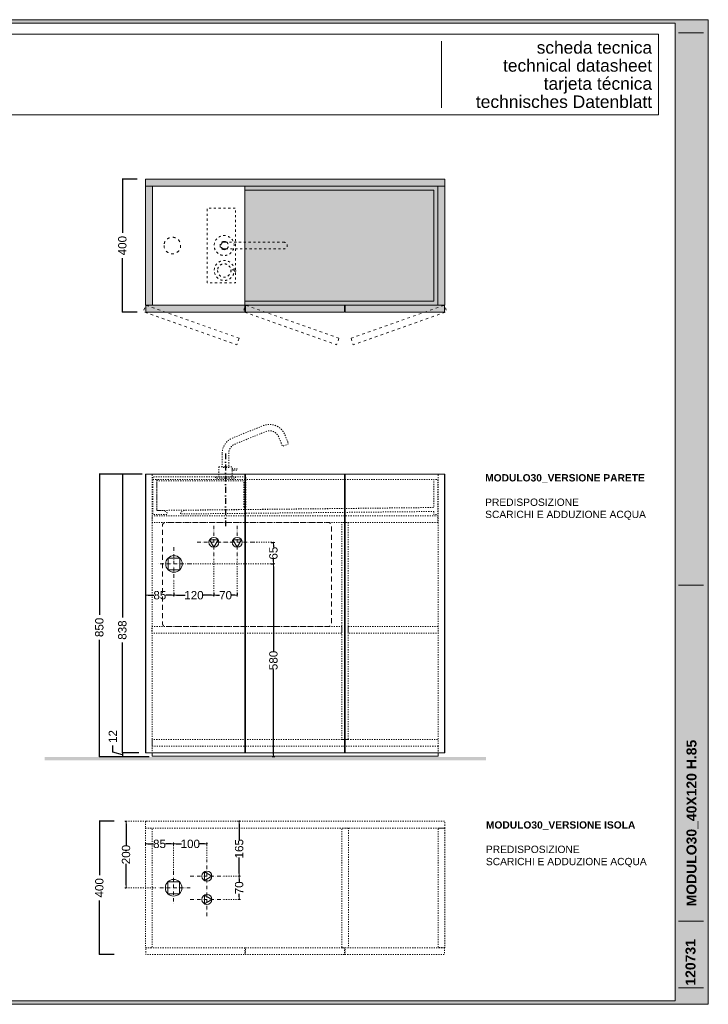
# Model space of a CAD drawing. Header units: millimetres. Extents: x 23321 to 49942, y -33706 to -16645.
# Tile 4 of 27: x 25552 to 27621, y -30181 to -27221. Entities that reach past the tile are written whole.
import ezdxf

# ---------------------------------------------------------------- set-up
doc = ezdxf.new("R2010")
doc.units = ezdxf.units.MM
doc.header["$MEASUREMENT"] = 0
for name, pattern in [('AStair_dashed', [1800, 800, -1000]), ('Punto & Linea', [67.027776, 35.277777, -17.638888, 0, -14.111111]), ('Tratteggio', [25, 15, -10])]:
    doc.linetypes.add(name, pattern=pattern)
doc.layers.add('036-Solai.MVI', color=7, linetype='Continuous')
doc.layers.add('091-Quote lineari.XII', color=7, linetype='Continuous')
for name, color, linetype, lineweight in [('036-Solai.MVI_Num_Penna__11', 7, 'Continuous', 9), ('0_Num_Penna__1', 7, 'Continuous', 9), ('0_Num_Penna__10', 1, 'Continuous', 18), ('0_Num_Penna__21', 7, 'Continuous', 20), ('0_Num_Penna__91', 255, 'Continuous', 13), ('0_Num_Penna__92', 254, 'Continuous', 13), ('0_Num_Penna__93', 253, 'Continuous', 13), ('1_Num_Penna__21', 7, 'Continuous', 20), ('Quote_nere', 7, 'Continuous', 15), ('Retini_Num_Penna__1', 7, 'Continuous', 9), ('SCRITTE_Num_Penna__95', 251, 'Continuous', 13), ('squadratura_schede', 8, 'Continuous', 13), ('Strumenti_Num_Penna__91', 255, 'Continuous', 13), ('Testi_Num_Penna__1', 7, 'Continuous', 9), ('Testi_Num_Penna__91', 255, 'Continuous', 13)]:
    doc.layers.add(name, color=color, linetype=linetype, lineweight=lineweight)
doc.layers.add('0_Num_Penna__95', color=7, linetype='Continuous', lineweight=13, true_color=0x616161)
doc.styles.add('GENERATED_STYLE_1', font='swiss.ttf')
doc.styles.add('GENERATED_STYLE_4', font='arialbd.ttf')
doc.styles.add('SEACAD_arial_ttf', font='arial.ttf')
doc.styles.get("Standard").update_dxf_attribs({"font": 'txt', "bigfont": 'BIGFONT.SHX'})
doc.dimstyles.new('GENERATED_STYLE__7', dxfattribs={"dimtxt": 25, "dimasz": 7.6, "dimexe": 0.18, "dimexo": 6, "dimgap": 0.09, "dimtad": 0, "dimtih": 1, "dimtoh": 1, "dimdec": 0, "dimzin": 0, "dimdsep": 46, "dimtxsty": 'GENERATED_STYLE_1', "dimblk": 'ARROWHEAD_0', "dimblk1": 'ARROWHEAD_0', "dimblk2": 'ARROWHEAD_0', "dimcen": 0.09, "dimclrd": 256, "dimclre": 256, "dimclrt": 5, "dimazin": 0, "dimtfac": 1, "dimtdec": 4, "dimtmove": 0, "dimatfit": 3, "dimfxl": 1, "dimtolj": 1, "dimtzin": 0, "dimarcsym": 0})
doc.dimstyles.get("Standard").update_dxf_attribs({"dimtxt": 0.18, "dimasz": 0.18, "dimexe": 0.18, "dimexo": 0.0625, "dimgap": 0.09, "dimtad": 0, "dimtih": 1, "dimtoh": 1, "dimdec": 4, "dimzin": 0, "dimdsep": 46, "dimtxsty": 'Standard', "dimcen": 0.09, "dimadec": 0, "dimazin": 0, "dimtfac": 1, "dimtdec": 4, "dimtofl": 0, "dimtmove": 0, "dimatfit": 3, "dimfxl": 1, "dimtolj": 1, "dimtzin": 0, "dimarcsym": 0})

# ---------------------------------------------------------------- blocks, each defined once
blk = doc.blocks.new('ARROWHEAD_0')
at = {"color": 0, "linetype": 'Continuous', "lineweight": 0}
for p, q in [((0, 0), (-1, 0)), ((0, -0.5), (0, 0.5))]:
    blk.add_line(p, q, dxfattribs=at)
blk = doc.blocks.new('*D105')
at = {"layer": '091-Quote lineari.XII', "color": 161, "linetype": 'Continuous', "lineweight": -2, "true_color": 0x3fa3ff}
for p, q in [((26307.2, -28856.9), (26314.4, -28856.9)), ((26314.2, -28864.5), (26314.2, -29119.2)), ((26314.2, -29429.3), (26314.2, -29174.5)), ((26316.4, -29436.9), (26314.4, -29436.9))]:
    blk.add_line(p, q, dxfattribs=at)
at = {"layer": 'Defpoints', "color": 0, "linetype": 'Continuous'}
for p in [(26301.2, -28856.9), (26314.2, -28856.9), (26310.4, -29436.9)]:
    blk.add_point(p, dxfattribs=at)
at = {"layer": '091-Quote lineari.XII', "color": 161, "linetype": 'Continuous', "lineweight": -2, "true_color": 0x3fa3ff, "xscale": 7.6, "yscale": 7.6, "zscale": 7.6}
for p, rotation in [((26314.2, -28856.9), 90), ((26314.2, -29436.9), 270)]:
    blk.add_blockref('ARROWHEAD_0', p, dxfattribs=dict(at, rotation=rotation))
at = {"layer": '091-Quote lineari.XII', "color": 5, "linetype": 'Continuous', "lineweight": 13, "insert": (26314.2, -29146.9), "char_height": 25, "attachment_point": 5, "rotation": 90, "style": 'GENERATED_STYLE_1'}
blk.add_mtext('\\A1;580', dxfattribs=at)
blk = doc.blocks.new('*D106')
at = {"layer": '091-Quote lineari.XII', "color": 161, "linetype": 'Continuous', "lineweight": -2, "true_color": 0x3fa3ff}
for p, q in [((26307.2, -28791.9), (26314.4, -28791.9)), ((26314.2, -28799.5), (26314.2, -28806.5)), ((26314.2, -28849.3), (26314.2, -28842.3)), ((26316.4, -28856.9), (26314.4, -28856.9))]:
    blk.add_line(p, q, dxfattribs=at)
at = {"layer": 'Defpoints', "color": 0, "linetype": 'Continuous'}
for p in [(26301.2, -28791.9), (26314.2, -28791.9), (26310.4, -28856.9)]:
    blk.add_point(p, dxfattribs=at)
at = {"layer": '091-Quote lineari.XII', "color": 161, "linetype": 'Continuous', "lineweight": -2, "true_color": 0x3fa3ff, "xscale": 7.6, "yscale": 7.6, "zscale": 7.6}
for p, rotation in [((26314.2, -28791.9), 90), ((26314.2, -28856.9), 270)]:
    blk.add_blockref('ARROWHEAD_0', p, dxfattribs=dict(at, rotation=rotation))
at = {"layer": '091-Quote lineari.XII', "color": 5, "linetype": 'Continuous', "lineweight": 13, "insert": (26314.2, -28824.4), "char_height": 25, "attachment_point": 5, "rotation": 90, "style": 'GENERATED_STYLE_1'}
blk.add_mtext('\\A1;65', dxfattribs=at)
blk = doc.blocks.new('*D107')
at = {"layer": '091-Quote lineari.XII', "color": 161, "linetype": 'Continuous', "lineweight": -2, "true_color": 0x3fa3ff}
for p, q in [((26015.3, -28943.9), (26015.3, -28951.2)), ((25930.3, -28953.2), (25930.3, -28951.2)), ((25937.9, -28951), (25954.9, -28951)), ((26007.7, -28951), (25990.6, -28951))]:
    blk.add_line(p, q, dxfattribs=at)
at = {"layer": 'Defpoints', "color": 0, "linetype": 'Continuous'}
for p in [(25930.3, -28947.2), (26015.3, -28937.9), (26015.3, -28951)]:
    blk.add_point(p, dxfattribs=at)
at = {"layer": '091-Quote lineari.XII', "color": 161, "linetype": 'Continuous', "lineweight": -2, "true_color": 0x3fa3ff, "xscale": 7.6, "yscale": 7.6, "zscale": 7.6, "rotation": 180}
blk.add_blockref('ARROWHEAD_0', (25930.3, -28951), dxfattribs=at)
at = {"layer": '091-Quote lineari.XII', "color": 161, "linetype": 'Continuous', "lineweight": -2, "true_color": 0x3fa3ff, "xscale": 7.6, "yscale": 7.6, "zscale": 7.6}
blk.add_blockref('ARROWHEAD_0', (26015.3, -28951), dxfattribs=at)
at = {"layer": '091-Quote lineari.XII', "color": 5, "linetype": 'Continuous', "lineweight": 13, "insert": (25972.8, -28951), "char_height": 25, "attachment_point": 5, "style": 'GENERATED_STYLE_1'}
blk.add_mtext('\\A1;85', dxfattribs=at)
blk = doc.blocks.new('*D108')
at = {"layer": '091-Quote lineari.XII', "color": 161, "linetype": 'Continuous', "lineweight": -2, "true_color": 0x3fa3ff}
for p, q in [((26135.3, -28943.9), (26135.3, -28951.2)), ((26015.3, -28953.2), (26015.3, -28951.2)), ((26022.9, -28951), (26048.8, -28951)), ((26127.7, -28951), (26101.7, -28951))]:
    blk.add_line(p, q, dxfattribs=at)
at = {"layer": 'Defpoints', "color": 0, "linetype": 'Continuous'}
for p in [(26015.3, -28947.2), (26135.3, -28937.9), (26135.3, -28951)]:
    blk.add_point(p, dxfattribs=at)
at = {"layer": '091-Quote lineari.XII', "color": 161, "linetype": 'Continuous', "lineweight": -2, "true_color": 0x3fa3ff, "xscale": 7.6, "yscale": 7.6, "zscale": 7.6, "rotation": 180}
blk.add_blockref('ARROWHEAD_0', (26015.3, -28951), dxfattribs=at)
at = {"layer": '091-Quote lineari.XII', "color": 161, "linetype": 'Continuous', "lineweight": -2, "true_color": 0x3fa3ff, "xscale": 7.6, "yscale": 7.6, "zscale": 7.6}
blk.add_blockref('ARROWHEAD_0', (26135.3, -28951), dxfattribs=at)
at = {"layer": '091-Quote lineari.XII', "color": 5, "linetype": 'Continuous', "lineweight": 13, "insert": (26075.3, -28951), "char_height": 25, "attachment_point": 5, "style": 'GENERATED_STYLE_1'}
blk.add_mtext('\\A1;120', dxfattribs=at)
blk = doc.blocks.new('*D109')
at = {"layer": '091-Quote lineari.XII', "color": 161, "linetype": 'Continuous', "lineweight": -2, "true_color": 0x3fa3ff}
for p, q in [((26205.3, -28943.9), (26205.3, -28951.2)), ((26135.3, -28953.2), (26135.3, -28951.2)), ((26142.9, -28951), (26152.4, -28951)), ((26197.7, -28951), (26188.2, -28951))]:
    blk.add_line(p, q, dxfattribs=at)
at = {"layer": 'Defpoints', "color": 0, "linetype": 'Continuous'}
for p in [(26135.3, -28947.2), (26205.3, -28937.9), (26205.3, -28951)]:
    blk.add_point(p, dxfattribs=at)
at = {"layer": '091-Quote lineari.XII', "color": 161, "linetype": 'Continuous', "lineweight": -2, "true_color": 0x3fa3ff, "xscale": 7.6, "yscale": 7.6, "zscale": 7.6, "rotation": 180}
blk.add_blockref('ARROWHEAD_0', (26135.3, -28951), dxfattribs=at)
at = {"layer": '091-Quote lineari.XII', "color": 161, "linetype": 'Continuous', "lineweight": -2, "true_color": 0x3fa3ff, "xscale": 7.6, "yscale": 7.6, "zscale": 7.6}
blk.add_blockref('ARROWHEAD_0', (26205.3, -28951), dxfattribs=at)
at = {"layer": '091-Quote lineari.XII', "color": 5, "linetype": 'Continuous', "lineweight": 13, "insert": (26170.3, -28951), "char_height": 25, "attachment_point": 5, "style": 'GENERATED_STYLE_1'}
blk.add_mtext('\\A1;70', dxfattribs=at)
blk = doc.blocks.new('Solaio_3', base_point=(27107.5, -27946))
at = {"layer": '036-Solai.MVI_Num_Penna__11', "linetype": 'Continuous', "flags": 128}
blk.add_lwpolyline([(27107.5, -27946), (27107.5, -28303.5), (26249.5, -28303.5), (26249.5, -27946)], close=True, dxfattribs=at)
blk = doc.blocks.new('Solaio_4', base_point=(27107.5, -27946))
at = {"layer": '036-Solai.MVI_Num_Penna__11', "linetype": 'Continuous', "flags": 128}
blk.add_lwpolyline([(27107.5, -27946), (27107.5, -28303.5), (26249.5, -28303.5), (26249.5, -27946)], close=True, dxfattribs=at)
blk = doc.blocks.new('*D126')
at = {"layer": 'Defpoints', "color": 0, "ltscale": 0.5}
for p in [(25929.3, -28586.9), (25790.9, -29436.9), (25950.3, -29436.9)]:
    blk.add_point(p, dxfattribs=at)
at = {"layer": 'Quote_nere', "color": 0, "linetype": 'Continuous', "lineweight": -2, "ltscale": 0.5}
for p, q in [((25919.3, -28586.9), (25789.9, -28586.9)), ((25940.3, -29436.9), (25789.9, -29436.9))]:
    blk.add_line(p, q, dxfattribs=at)
at = {"layer": 'Quote_nere', "color": 0, "lineweight": -2, "ltscale": 0.5}
for p, q in [((25790.9, -28586.9), (25790.9, -29010)), ((25790.9, -29436.9), (25790.9, -29085.2))]:
    blk.add_line(p, q, dxfattribs=at)
at = {"layer": 'Quote_nere', "color": 0, "ltscale": 0.5, "insert": (25790.9, -29047.6), "char_height": 25, "attachment_point": 5, "rotation": 90, "style": 'SEACAD_arial_ttf'}
blk.add_mtext('\\A1;850', dxfattribs=at)
blk = doc.blocks.new('_None')
blk = doc.blocks.new('*D127')
at = {"layer": 'Defpoints', "color": 0, "ltscale": 0.5}
for p in [(25919.3, -28586.9), (25860.1, -29424.9), (25919.3, -29424.9)]:
    blk.add_point(p, dxfattribs=at)
at = {"layer": 'Quote_nere', "color": 0, "linetype": 'Continuous', "lineweight": -2, "ltscale": 0.5}
for p, q in [((25909.3, -28586.9), (25859.1, -28586.9)), ((25909.3, -29424.9), (25859.1, -29424.9))]:
    blk.add_line(p, q, dxfattribs=at)
at = {"layer": 'Quote_nere', "color": 0, "lineweight": -2, "ltscale": 0.5}
for p, q in [((25860.1, -28586.9), (25860.1, -29017.9)), ((25860.1, -29424.9), (25860.1, -29093.2))]:
    blk.add_line(p, q, dxfattribs=at)
at = {"layer": 'Quote_nere', "color": 0, "ltscale": 0.5, "insert": (25860.1, -29055.6), "char_height": 25, "attachment_point": 5, "rotation": 90, "style": 'SEACAD_arial_ttf'}
blk.add_mtext('\\A1;838', dxfattribs=at)
blk = doc.blocks.new('*D128')
at = {"layer": 'Defpoints', "color": 0, "ltscale": 0.5}
for p in [(25860.1, -29424.9), (25919.3, -29424.9), (25950.3, -29436.9)]:
    blk.add_point(p, dxfattribs=at)
at = {"layer": 'Quote_nere', "color": 0, "lineweight": -2, "ltscale": 0.5}
for p, q in [((25831.5, -29422.3), (25831.5, -29402.3)), ((25860.1, -29430.9), (25831.5, -29422.3)), ((25860.1, -29424.9), (25860.1, -29436.9))]:
    blk.add_line(p, q, dxfattribs=at)
at = {"layer": 'Quote_nere', "color": 0, "linetype": 'Continuous', "lineweight": -2, "ltscale": 0.5}
for p, q in [((25909.3, -29424.9), (25859.1, -29424.9)), ((25940.3, -29436.9), (25859.1, -29436.9))]:
    blk.add_line(p, q, dxfattribs=at)
at = {"layer": 'Quote_nere', "color": 0, "ltscale": 0.5, "insert": (25831.5, -29375.7), "char_height": 25, "attachment_point": 5, "rotation": 90, "style": 'SEACAD_arial_ttf'}
blk.add_mtext('\\A1;12', dxfattribs=at)
blk = doc.blocks.new('*D129')
at = {"layer": 'Defpoints', "color": 0, "ltscale": 0.5}
for p in [(25914.5, -27699.9), (25860.1, -28099.9), (25914.5, -28099.9)]:
    blk.add_point(p, dxfattribs=at)
at = {"layer": 'Quote_nere', "color": 0, "linetype": 'Continuous', "lineweight": -2, "ltscale": 0.5}
for p, q in [((25904.5, -27699.9), (25859.1, -27699.9)), ((25904.5, -28099.9), (25859.1, -28099.9))]:
    blk.add_line(p, q, dxfattribs=at)
at = {"layer": 'Quote_nere', "color": 0, "lineweight": -2, "ltscale": 0.5}
for p, q in [((25860.1, -27699.9), (25860.1, -27861.8)), ((25860.1, -28099.9), (25860.1, -27938))]:
    blk.add_line(p, q, dxfattribs=at)
at = {"layer": 'Quote_nere', "color": 0, "ltscale": 0.5, "insert": (25860.1, -27899.9), "char_height": 25, "attachment_point": 5, "rotation": 90, "style": 'SEACAD_arial_ttf'}
blk.add_mtext('\\A1;400', dxfattribs=at)
blk = doc.blocks.new('*D146')
at = {"layer": 'Defpoints', "color": 0, "ltscale": 0.5}
for p in [(25845.9, -29630.5), (25790.9, -30030.5), (25845.9, -30030.5)]:
    blk.add_point(p, dxfattribs=at)
at = {"layer": 'Quote_nere', "color": 0, "linetype": 'Continuous', "lineweight": -2, "ltscale": 0.5}
for p, q in [((25835.9, -29630.5), (25789.9, -29630.5)), ((25835.9, -30030.5), (25789.9, -30030.5))]:
    blk.add_line(p, q, dxfattribs=at)
at = {"layer": 'Quote_nere', "color": 0, "lineweight": -2, "ltscale": 0.5}
for p, q in [((25790.9, -29630.5), (25790.9, -29792.4)), ((25790.9, -30030.5), (25790.9, -29868.5))]:
    blk.add_line(p, q, dxfattribs=at)
at = {"layer": 'Quote_nere', "color": 0, "ltscale": 0.5, "insert": (25790.9, -29830.5), "char_height": 25, "attachment_point": 5, "rotation": 90, "style": 'SEACAD_arial_ttf'}
blk.add_mtext('\\A1;400', dxfattribs=at)
blk = doc.blocks.new('*D147')
at = {"layer": '091-Quote lineari.XII', "color": 161, "linetype": 'Continuous', "lineweight": -2, "true_color": 0x3fa3ff}
for p, q in [((25869, -29630.5), (25871, -29630.5)), ((25871.2, -29638.1), (25871.2, -29702.9)), ((25871.2, -29822.9), (25871.2, -29758)), ((25869, -29830.5), (25871, -29830.5))]:
    blk.add_line(p, q, dxfattribs=at)
at = {"layer": 'Defpoints', "color": 0, "linetype": 'Continuous'}
for p in [(25871.2, -29630.5), (25875, -29630.5), (25875, -29830.5)]:
    blk.add_point(p, dxfattribs=at)
at = {"layer": '091-Quote lineari.XII', "color": 161, "linetype": 'Continuous', "lineweight": -2, "true_color": 0x3fa3ff, "xscale": 7.6, "yscale": 7.6, "zscale": 7.6}
for p, rotation in [((25871.2, -29630.5), 90), ((25871.2, -29830.5), 270)]:
    blk.add_blockref('ARROWHEAD_0', p, dxfattribs=dict(at, rotation=rotation))
at = {"layer": '091-Quote lineari.XII', "color": 5, "linetype": 'Continuous', "lineweight": 13, "insert": (25871.2, -29730.5), "char_height": 25, "attachment_point": 5, "rotation": 90, "style": 'GENERATED_STYLE_1'}
blk.add_mtext('\\A1;200', dxfattribs=at)
blk = doc.blocks.new('*D148')
at = {"layer": '091-Quote lineari.XII', "color": 161, "linetype": 'Continuous', "lineweight": -2, "true_color": 0x3fa3ff}
for p, q in [((26211.2, -29803.1), (26211.2, -29812.6)), ((26213.4, -29795.5), (26211.4, -29795.5)), ((26211.2, -29857.9), (26211.2, -29848.3)), ((26213.4, -29865.5), (26211.4, -29865.5))]:
    blk.add_line(p, q, dxfattribs=at)
at = {"layer": 'Defpoints', "color": 0, "linetype": 'Continuous'}
for p in [(26207.4, -29795.5), (26211.2, -29795.5), (26207.4, -29865.5)]:
    blk.add_point(p, dxfattribs=at)
at = {"layer": '091-Quote lineari.XII', "color": 161, "linetype": 'Continuous', "lineweight": -2, "true_color": 0x3fa3ff, "xscale": 7.6, "yscale": 7.6, "zscale": 7.6}
for p, rotation in [((26211.2, -29795.5), 90), ((26211.2, -29865.5), 270)]:
    blk.add_blockref('ARROWHEAD_0', p, dxfattribs=dict(at, rotation=rotation))
at = {"layer": '091-Quote lineari.XII', "color": 5, "linetype": 'Continuous', "lineweight": 13, "insert": (26211.2, -29830.5), "char_height": 25, "attachment_point": 5, "rotation": 90, "style": 'GENERATED_STYLE_1'}
blk.add_mtext('\\A1;70', dxfattribs=at)
blk = doc.blocks.new('*D149')
at = {"layer": '091-Quote lineari.XII', "color": 161, "linetype": 'Continuous', "lineweight": -2, "true_color": 0x3fa3ff}
for p, q in [((26211.2, -29638.1), (26211.2, -29686.6)), ((26213.4, -29630.5), (26211.4, -29630.5)), ((26211.2, -29787.9), (26211.2, -29739.4)), ((26213.4, -29795.5), (26211.4, -29795.5))]:
    blk.add_line(p, q, dxfattribs=at)
at = {"layer": 'Defpoints', "color": 0, "linetype": 'Continuous'}
for p in [(26207.4, -29630.5), (26211.2, -29630.5), (26207.4, -29795.5)]:
    blk.add_point(p, dxfattribs=at)
at = {"layer": '091-Quote lineari.XII', "color": 161, "linetype": 'Continuous', "lineweight": -2, "true_color": 0x3fa3ff, "xscale": 7.6, "yscale": 7.6, "zscale": 7.6}
for p, rotation in [((26211.2, -29630.5), 90), ((26211.2, -29795.5), 270)]:
    blk.add_blockref('ARROWHEAD_0', p, dxfattribs=dict(at, rotation=rotation))
at = {"layer": '091-Quote lineari.XII', "color": 5, "linetype": 'Continuous', "lineweight": 13, "insert": (26211.2, -29713), "char_height": 25, "attachment_point": 5, "rotation": 90, "style": 'GENERATED_STYLE_1'}
blk.add_mtext('\\A1;165', dxfattribs=at)
blk = doc.blocks.new('*D150')
at = {"layer": '091-Quote lineari.XII', "color": 161, "linetype": 'Continuous', "lineweight": -2, "true_color": 0x3fa3ff}
for p, q in [((26014.3, -29696.3), (26014.3, -29698.4)), ((26021.9, -29698.5), (26037.8, -29698.5)), ((26106.7, -29698.5), (26090.7, -29698.5)), ((26114.3, -29696.3), (26114.3, -29698.4))]:
    blk.add_line(p, q, dxfattribs=at)
at = {"layer": 'Defpoints', "color": 0, "linetype": 'Continuous'}
for p in [(26014.3, -29698.5), (26014.3, -29702.3), (26114.3, -29702.3)]:
    blk.add_point(p, dxfattribs=at)
at = {"layer": '091-Quote lineari.XII', "color": 161, "linetype": 'Continuous', "lineweight": -2, "true_color": 0x3fa3ff, "xscale": 7.6, "yscale": 7.6, "zscale": 7.6, "rotation": 180}
blk.add_blockref('ARROWHEAD_0', (26014.3, -29698.5), dxfattribs=at)
at = {"layer": '091-Quote lineari.XII', "color": 161, "linetype": 'Continuous', "lineweight": -2, "true_color": 0x3fa3ff, "xscale": 7.6, "yscale": 7.6, "zscale": 7.6}
blk.add_blockref('ARROWHEAD_0', (26114.3, -29698.5), dxfattribs=at)
at = {"layer": '091-Quote lineari.XII', "color": 5, "linetype": 'Continuous', "lineweight": 13, "insert": (26064.3, -29698.5), "char_height": 25, "attachment_point": 5, "style": 'GENERATED_STYLE_1'}
blk.add_mtext('\\A1;100', dxfattribs=at)
blk = doc.blocks.new('*D151')
at = {"layer": '091-Quote lineari.XII', "color": 161, "linetype": 'Continuous', "lineweight": -2, "true_color": 0x3fa3ff}
for p, q in [((25929.3, -29696.3), (25929.3, -29698.4)), ((25936.9, -29698.5), (25953.9, -29698.5)), ((26006.7, -29698.5), (25989.6, -29698.5)), ((26014.3, -29696.3), (26014.3, -29698.4))]:
    blk.add_line(p, q, dxfattribs=at)
at = {"layer": 'Defpoints', "color": 0, "linetype": 'Continuous'}
for p in [(25929.3, -29698.5), (25929.3, -29702.3), (26014.3, -29702.3)]:
    blk.add_point(p, dxfattribs=at)
at = {"layer": '091-Quote lineari.XII', "color": 161, "linetype": 'Continuous', "lineweight": -2, "true_color": 0x3fa3ff, "xscale": 7.6, "yscale": 7.6, "zscale": 7.6, "rotation": 180}
blk.add_blockref('ARROWHEAD_0', (25929.3, -29698.5), dxfattribs=at)
at = {"layer": '091-Quote lineari.XII', "color": 161, "linetype": 'Continuous', "lineweight": -2, "true_color": 0x3fa3ff, "xscale": 7.6, "yscale": 7.6, "zscale": 7.6}
blk.add_blockref('ARROWHEAD_0', (26014.3, -29698.5), dxfattribs=at)
at = {"layer": '091-Quote lineari.XII', "color": 5, "linetype": 'Continuous', "lineweight": 13, "insert": (25971.8, -29698.5), "char_height": 25, "attachment_point": 5, "style": 'GENERATED_STYLE_1'}
blk.add_mtext('\\A1;85', dxfattribs=at)

msp = doc.modelspace()

# ---------------------------------------------------------------- hatches: boundary and pattern name
at = {"layer": '0_Num_Penna__91', "linetype": 'Continuous'}
msp.add_hatch(color=256, dxfattribs=at).paths.add_polyline_path([(26808.267, -27720.911), (26228.267, -27720.911), (26228.267, -27732.911), (26796.267, -27732.911), (26796.267, -28066.411), (26228.267, -28066.411), (26228.267, -28078.411), (26808.267, -28078.411)])
at = {"layer": '0_Num_Penna__92', "linetype": 'Continuous'}
msp.add_hatch(color=256, dxfattribs=at).paths.add_polyline_path([(26228.267, -27732.911), (26228.267, -28066.411), (26796.267, -28066.411), (26796.267, -27732.911)])
at = {"layer": '0_Num_Penna__93', "linetype": 'Continuous', "lineweight": 0}
for points in [[(25929.267, -27699.911), (25929.267, -27720.911), (26829.267, -27720.911), (26829.267, -27699.911)], [(25929.267, -27720.911), (25929.267, -28078.411), (25950.267, -28078.411), (25950.267, -27720.911)], [(26829.267, -27720.911), (26808.267, -27720.911), (26808.267, -28078.411), (26829.267, -28078.411)], [(26228.267, -28078.911), (25930.267, -28078.911), (25930.267, -28099.911), (26228.267, -28099.911)], [(26528.267, -28078.911), (26230.267, -28078.911), (26230.267, -28099.911), (26528.267, -28099.911)], [(26828.267, -28078.911), (26530.267, -28078.911), (26530.267, -28099.911), (26828.267, -28099.911)]]:
    msp.add_hatch(color=256, dxfattribs=at).paths.add_polyline_path(points)
at = {"layer": 'Retini_Num_Penna__1', "linetype": 'Continuous'}
msp.add_hatch(color=253, dxfattribs=at).paths.add_polyline_path([(25626.612, -29436.868), (25626.612, -29446.868), (26952.835, -29446.868), (26952.835, -29436.868)])
msp.add_hatch(color=253, dxfattribs=at).paths.add_polyline_path([(25626.612, -29436.868), (25626.612, -29446.868), (26952.835, -29446.868), (26952.835, -29436.868)])
at = {"layer": 'squadratura_schede', "linetype": 'Continuous', "ltscale": 0.01}
h = msp.add_hatch(color=256, dxfattribs=at)
h.paths.add_polyline_path([(23321.25, -30180.682), (27621.25, -30180.682), (27621.25, -27220.68), (23321.25, -27220.68)])
h.paths.add_polyline_path([(27521.292, -27230.799), (27521.292, -30170.563), (23421.269, -30170.563), (23421.269, -27230.799)], flags=16)

# ---------------------------------------------------------------- linework, layer by layer
at = {"color": 253, "linetype": 'Punto & Linea', "ltscale": 0.5}
msp.add_lwpolyline([(26170.267, -28524.326), (26170.267, -28752.186)], dxfattribs=at)
at = {"layer": '0_Num_Penna__1', "linetype": 'Continuous', "flags": 128}
for points in [[(25929.267, -27699.911), (25929.267, -27720.911), (26829.267, -27720.911), (26829.267, -27699.911)], [(25929.267, -27720.911), (25929.267, -28078.411), (25950.267, -28078.411), (25950.267, -27720.911)], [(25950.267, -28078.411), (26228.267, -28078.411), (26228.267, -27720.911), (25950.267, -27720.911)], [(26808.267, -27720.911), (26228.267, -27720.911), (26228.267, -27732.911), (26796.267, -27732.911), (26796.267, -28066.411), (26228.267, -28066.411), (26228.267, -28078.411), (26808.267, -28078.411)], [(26228.267, -27732.911), (26228.267, -28066.411), (26796.267, -28066.411), (26796.267, -27732.911)], [(26829.267, -27720.911), (26808.267, -27720.911), (26808.267, -28078.411), (26829.267, -28078.411)], [(26228.267, -28078.911), (25930.267, -28078.911), (25930.267, -28099.911), (26228.267, -28099.911)], [(26528.267, -28078.911), (26230.267, -28078.911), (26230.267, -28099.911), (26528.267, -28099.911)], [(26828.267, -28078.911), (26530.267, -28078.911), (26530.267, -28099.911), (26828.267, -28099.911)], [(26228.267, -28586.868), (25930.267, -28586.868), (25930.267, -29424.868), (26228.267, -29424.868)], [(26230.267, -28586.868), (26230.267, -29424.868), (26528.267, -29424.868), (26528.267, -28586.868)], [(26530.267, -28586.868), (26530.267, -29424.868), (26828.267, -29424.868), (26828.267, -28586.868)]]:
    msp.add_lwpolyline(points, close=True, dxfattribs=at)
at = {"layer": '0_Num_Penna__1', "color": 251, "linetype": 'AStair_dashed', "ltscale": 0.008, "flags": 128}
msp.add_lwpolyline([(26115.279, -28012.161), (26115.279, -27787.161), (26200.279, -27787.161), (26200.279, -28012.161)], close=True, dxfattribs=at)
at = {"layer": '0_Num_Penna__1', "color": 251, "linetype": 'AStair_dashed', "ltscale": 0.01, "flags": 128}
msp.add_lwpolyline([(25985.267, -27899.661, 1), (26035.267, -27899.661, 1)], format="xyb", close=True, dxfattribs=at)
at = {"layer": '0_Num_Penna__1', "color": 251, "linetype": 'AStair_dashed', "ltscale": 0.008, "flags": 128}
for points in [[(26196.044, -27899.661, 1), (26136.044, -27899.661, 1)], [(26153.828, -27899.661, 0.22879717), (26158.555, -27909.45), (26174.101, -27909.45, 0.22879717), (26178.828, -27899.661, 0.22879717), (26174.101, -27889.872), (26158.555, -27889.872, 0.22879717)], [(26346.676, -27889.872), (26166.044, -27889.872, 1), (26166.044, -27909.45), (26346.676, -27909.45, 0.92329882)], [(26196.328, -27974.661, 1), (26136.328, -27974.661, 1)], [(26146.328, -27974.661, 1), (26186.328, -27974.661, 1)], [(26186.228, -27972.661, -0.02504709), (26186.328, -27974.661, -0.02504709), (26186.228, -27976.661), (26201.328, -27976.661), (26201.328, -27972.661)]]:
    msp.add_lwpolyline(points, format="xyb", close=True, dxfattribs=at)
at = {"layer": '0_Num_Penna__1', "color": 251, "linetype": 'Continuous', "ltscale": 0.008, "flags": 128}
for points in [[(26174.101, -27889.872, 0.34873428), (26158.555, -27889.872)], [(26158.555, -27909.45, 0.34873428), (26174.101, -27909.45)]]:
    msp.add_lwpolyline(points, format="xyb", close=True, dxfattribs=at)
at = {"layer": '0_Num_Penna__10', "linetype": 'Punto & Linea', "ltscale": 0.3}
for p, q in [((26135.268, -28741.864), (26135.268, -28841.864)), ((26205.265, -28741.864), (26205.265, -28841.864)), ((26085.268, -28791.864), (26185.268, -28791.864)), ((26255.265, -28791.864), (26155.265, -28791.864)), ((26015.265, -28806.864), (26015.265, -28906.864)), ((26065.265, -28856.864), (25965.265, -28856.864)), ((26114.267, -29915.464), (26114.267, -29745.464)), ((26014.267, -29780.464), (26014.267, -29880.464)), ((26064.267, -29795.464), (26164.267, -29795.464)), ((26064.267, -29830.464), (25964.267, -29830.464)), ((26064.267, -29865.464), (26164.267, -29865.464))]:
    msp.add_line(p, q, dxfattribs=at)
at = {"layer": '0_Num_Penna__10', "linetype": 'Tratteggio', "flags": 128}
msp.add_lwpolyline([(26234.267, -29044.864), (26229.267, -29044.864), (25990.267, -29044.864, -0.41421356), (25980.267, -29034.864), (25980.267, -28741.864, -0.41421356), (25990.267, -28731.864), (26229.267, -28731.864), (26234.267, -28731.864), (26239.267, -28731.864), (26478.267, -28731.864, -0.41421356), (26488.267, -28741.864), (26488.267, -29034.864, -0.41421356), (26478.267, -29044.864), (26239.267, -29044.864)], format="xyb", close=True, dxfattribs=at)
at = {"layer": '0_Num_Penna__10', "linetype": 'Continuous', "flags": 128}
for points in [[(26135.268, -28806.864), (26122.277, -28784.364), (26148.258, -28784.364)], [(26205.265, -28806.864), (26218.256, -28784.364), (26192.275, -28784.364)], [(26032.943, -28839.187), (25997.588, -28839.187), (25997.588, -28874.542), (26032.943, -28874.542)], [(26129.267, -29795.464), (26106.767, -29782.473), (26106.767, -29808.454)], [(26031.944, -29812.786), (25996.589, -29812.786), (25996.589, -29848.141), (26031.944, -29848.141)], [(26129.267, -29865.464), (26106.767, -29878.454), (26106.767, -29852.473)]]:
    msp.add_lwpolyline(points, close=True, dxfattribs=at)
at = {"layer": '0_Num_Penna__10', "linetype": 'Continuous'}
for centre, radius in [((26135.268, -28791.864), 15), ((26205.265, -28791.864), 15), ((26015.265, -28856.864), 25), ((26014.267, -29830.464), 25), ((26114.267, -29795.464), 15), ((26114.267, -29865.464), 15)]:
    msp.add_circle(centre, radius, dxfattribs=at)
at = {"layer": '0_Num_Penna__21'}
msp.add_lwpolyline([(26829.267, -28586.868), (25929.267, -28586.868), (25929.267, -29424.868), (26829.267, -29424.868), (26829.267, -28586.868)], dxfattribs=at)
msp.add_lwpolyline([(26809.267, -29424.868), (25949.267, -29424.868), (25949.267, -29434.868), (26809.267, -29434.868)], close=True, dxfattribs=at)
at = {"layer": '0_Num_Penna__95', "linetype": 'AStair_dashed', "ltscale": 0.01, "flags": 128}
for points in [[(26211.216, -28178.265), (25930.267, -28078.911), (25923.265, -28098.71), (26204.215, -28198.063)], [(26511.216, -28178.265), (26230.267, -28078.911), (26223.265, -28098.71), (26504.215, -28198.063)], [(26547.317, -28178.265), (26828.267, -28078.911), (26835.268, -28098.71), (26554.318, -28198.063)]]:
    msp.add_lwpolyline(points, close=True, dxfattribs=at)
at = {"layer": '0_Num_Penna__95', "linetype": 'AStair_dashed', "ltscale": 0.004, "flags": 128}
for points in [[(26160.193, -28524.462, -0.30570505), (26191.327, -28478.3), (26283.657, -28440.986, -0.41336539), (26348.42, -28468.359), (26359.653, -28495.922), (26341.576, -28503.203), (26330.347, -28475.6, 0.41355076), (26291.043, -28458.975), (26198.662, -28496.316, 0.30569603), (26179.772, -28524.326), (26179.772, -28566.868), (26160.193, -28566.868)], [(25951.267, -28602.868), (25951.267, -28707.868), (25962.767, -28707.868), (25994.404, -28707.71), (25994.404, -28704.415, 0.30277564), (25991.327, -28699.799), (25981.665, -28695.774), (25963.267, -28695.866), (25963.267, -28602.868)]]:
    msp.add_lwpolyline(points, format="xyb", close=True, dxfattribs=at)
for points in [[(25929.267, -28586.868), (25949.267, -28586.868), (25949.267, -29424.868), (25929.267, -29424.868)], [(26150.267, -28564.868), (26150.267, -28594.868), (26190.267, -28594.868), (26190.267, -28574.618), (26190.267, -28570.618), (26190.267, -28564.868)], [(26190.267, -28570.618), (26190.267, -28574.618), (26205.267, -28574.618), (26205.267, -28570.618)], [(26829.267, -28586.868), (26809.267, -28586.868), (26809.267, -29424.868), (26829.267, -29424.868)], [(26230.767, -28594.868), (25951.267, -28594.868), (25951.267, -28602.868), (25965.767, -28602.868), (25965.767, -28606.868), (26224.767, -28606.868), (26224.767, -28688.558), (26230.767, -28688.558)], [(25963.267, -28602.868), (25963.267, -28695.868), (25978.348, -28695.868), (26796.267, -28687.191), (26796.267, -28602.868)], [(26140.267, -28594.868), (26140.267, -28598.868), (26200.267, -28598.868), (26200.267, -28594.868)], [(26808.267, -28731.868), (25949.267, -28731.868), (25949.267, -28711.868), (26808.267, -28711.868)], [(26539.267, -28731.868), (26539.267, -29384.868), (26519.267, -29384.868), (26519.267, -28731.868)], [(25948.767, -29044.868), (26519.267, -29044.868), (26519.267, -29064.868), (25948.767, -29064.868)], [(26539.267, -29044.868), (26809.267, -29044.868), (26809.267, -29064.868), (26539.267, -29064.868)], [(26809.267, -29404.868), (25949.267, -29404.868), (25949.267, -29384.868), (26809.267, -29384.868)], [(26809.267, -29404.868), (25949.267, -29404.868), (25949.267, -29434.868), (26809.267, -29434.868)]]:
    msp.add_lwpolyline(points, close=True, dxfattribs=at)
msp.add_lwpolyline([(26795.767, -28699.195), (26796.267, -28699.195), (26796.267, -28707.868), (26808.267, -28707.868), (26808.267, -28602.868), (26796.267, -28602.868), (26796.267, -28686.691), (26795.767, -28687.197), (26047.938, -28695.442), (26037.481, -28699.799, 0.30277564), (26034.404, -28704.415), (26034.404, -28706.568), (26796.267, -28699.195), (26796.267, -28699.195)], format="xyb", dxfattribs=at)
at = {"layer": '0_Num_Penna__95', "color": 3, "linetype": 'AStair_dashed', "ltscale": 0.004, "flags": 128}
for points in [[(26530.267, -28692.311), (26528.267, -28692.324)], [(26528.267, -28704.632), (26530.267, -28704.619)]]:
    msp.add_lwpolyline(points, dxfattribs=at)
at = {"layer": '0_Num_Penna__95', "color": 161, "linetype": 'AStair_dashed', "ltscale": 0.004, "true_color": 0x3fa3ff, "flags": 128}
for points in [[(26255.445, -28791.864), (26314.417, -28791.864)], [(26065.265, -28856.864), (26314.237, -28856.864)], [(26135.265, -28841.864), (26135.265, -28943.946)], [(26205.265, -28841.864), (26205.265, -28943.946)], [(26015.265, -28906.864), (26015.265, -28943.946)], [(25878.067, -29630.464), (25929.267, -29630.464)], [(26014.267, -29702.345), (26014.267, -29780.464)], [(26114.267, -29702.345), (26114.267, -29745.464)], [(26164.267, -29795.464), (26207.385, -29795.464)], [(25878.067, -29830.464), (25964.267, -29830.464)], [(26164.267, -29865.464), (26207.385, -29865.464)]]:
    msp.add_lwpolyline(points, dxfattribs=at)
at = {"layer": '1_Num_Penna__21', "linetype": 'Continuous', "flags": 128}
msp.add_lwpolyline([(23466.55, -27506.932), (27471.311, -27506.932), (27471.311, -27264.279), (23466.55, -27264.279)], close=True, dxfattribs=at)
at = {"layer": 'Retini_Num_Penna__1', "linetype": 'AStair_dashed', "ltscale": 0.004, "flags": 128}
for points in [[(25929.267, -29630.464), (25929.267, -29651.464), (26829.267, -29651.464), (26829.267, -29630.464)], [(25929.267, -29630.464), (25929.267, -29651.464), (26829.267, -29651.464), (26829.267, -29630.464)], [(25929.267, -29651.464), (25949.267, -29651.464), (25949.267, -30010.464), (25929.267, -30010.464)], [(25929.267, -29651.464), (25949.267, -29651.464), (25949.267, -30010.464), (25929.267, -30010.464)], [(26539.517, -29651.464), (26519.517, -29651.464), (26519.517, -30010.464), (26539.517, -30010.464)], [(26829.267, -29651.464), (26809.267, -29651.464), (26809.267, -30010.464), (26829.267, -30010.464)], [(26829.267, -29651.464), (26809.267, -29651.464), (26809.267, -30009.964), (26829.267, -30009.964)], [(26228.267, -30010.464), (26228.267, -30030.464), (25930.267, -30030.464), (25930.267, -30010.464)], [(26528.267, -30010.464), (26230.267, -30010.464), (26230.267, -30030.464), (26528.267, -30030.464)], [(26828.267, -30010.464), (26530.267, -30010.464), (26530.267, -30030.464), (26828.267, -30030.464)]]:
    msp.add_lwpolyline(points, close=True, dxfattribs=at)
at = {"layer": 'SCRITTE_Num_Penna__95', "linetype": 'Continuous'}
msp.add_line((26818.93, -27285.605), (26818.93, -27485.605), dxfattribs=at)
at = {"layer": 'squadratura_schede', "linetype": 'Continuous', "ltscale": 0.01, "flags": 128}
for points in [[(23321.25, -30180.682), (27621.25, -30180.682), (27621.25, -27220.68), (23321.25, -27220.68)], [(27521.292, -27230.799), (27521.292, -30170.563), (23421.269, -30170.563), (23421.269, -27230.799)]]:
    msp.add_lwpolyline(points, close=True, dxfattribs=at)
at = {"layer": 'Strumenti_Num_Penna__91', "linetype": 'Continuous'}
for p, q in [((27531.928, -27259.853), (27606.928, -27259.853)), ((27531.928, -28920.487), (27606.928, -28920.487)), ((27531.928, -29930.682), (27606.928, -29930.682)), ((27531.928, -30130.682), (27606.928, -30130.682))]:
    msp.add_line(p, q, dxfattribs=at)

# ---------------------------------------------------------------- block references
at = {"layer": '036-Solai.MVI', "linetype": 'Continuous', "xscale": -1}
for name in ['Solaio_3', 'Solaio_4']:
    msp.add_blockref(name, (25950.267, -27720.911), dxfattribs=at)

# ---------------------------------------------------------------- texts
at = {"layer": 'Testi_Num_Penna__1', "linetype": 'Continuous', "insert": (27452.329, -27285.572), "char_height": 37.21728, "attachment_point": 3, "line_spacing_factor": 0.873194, "style": 'GENERATED_STYLE_1'}
msp.add_mtext('\\A1;{\\fSwis721 BT|b0|i0|c0|p34;scheda tecnica\\P\\C251;technical datasheet\\P\\H1.007131x;tarjeta técnica\\P\\fSwis721 BT|b0|i0|c0|p34;technisches Datenblatt}', dxfattribs=at)
at = {"layer": 'Testi_Num_Penna__1', "linetype": 'Continuous', "char_height": 22, "width": 537.04099, "attachment_point": 1, "style": 'GENERATED_STYLE_4'}
for s, insert in [('MODULO30_VERSIONE PARETE\\P{\\fArial|b0|i0|c0|p34;\\PPREDISPOSIZIONE \\PSCARICHI E ADDUZIONE ACQUA }', (26950.535, -28586.868)), ('MODULO30_VERSIONE ISOLA{\\fArial|b0|i0|c0|p34;\\P\\PPREDISPOSIZIONE \\PSCARICHI E ADDUZIONE ACQUA }', (26952.835, -29630.464))]:
    msp.add_mtext(s, dxfattribs=dict(at, insert=insert))
at = {"layer": 'Testi_Num_Penna__91', "linetype": 'Continuous', "attachment_point": 4, "rotation": 90, "style": 'GENERATED_STYLE_4'}
for s, insert, char_height in [('\\pt626.36;MODULO30_40X120 H.85', (27573.411, -29886.209), 30.00118), ('\\pt1029.9;120731', (27567.965, -30124.491), 30.00002)]:
    msp.add_mtext(s, dxfattribs=dict(at, insert=insert, char_height=char_height))

# ---------------------------------------------------------------- dimensions: what is measured, and where the dimension line sits
at = {"layer": '091-Quote lineari.XII', "color": 161, "linetype": 'Continuous', "lineweight": 13, "true_color": 0x3fa3ff}
for base, p1, p2, picture, middle in [((26314.237, -28791.864), (26310.437, -28856.864), (26301.156, -28791.864), '*D106', (26314.237, -28824.364)), ((26314.237, -28856.864), (26310.437, -29436.864), (26301.156, -28856.864), '*D105', (26314.237, -29146.864)), ((25871.214, -29630.464), (25875.014, -29830.464), (25875.014, -29630.464), '*D147', (25871.214, -29730.464)), ((26211.185, -29630.464), (26207.385, -29795.464), (26207.385, -29630.464), '*D149', (26211.185, -29712.964)), ((26211.185, -29795.464), (26207.385, -29865.464), (26207.385, -29795.464), '*D148', (26211.185, -29830.464))]:
    dim = msp.add_linear_dim(base=base, p1=p1, p2=p2, angle=90, dimstyle='GENERATED_STYLE__7', dxfattribs=at)
    dim.commit()
    dim.dimension.update_dxf_attribs({"geometry": picture, "text_midpoint": middle, "text_rotation": 90})
for base, p1, p2, picture, middle in [((26015.265, -28951.027), (25930.265, -28947.227), (26015.265, -28937.946), '*D107', (25972.765, -28951.027)), ((26135.265, -28951.027), (26015.265, -28947.227), (26135.265, -28937.946), '*D108', (26075.265, -28951.027)), ((26205.265, -28951.027), (26135.265, -28947.227), (26205.265, -28937.946), '*D109', (26170.265, -28951.027))]:
    dim = msp.add_linear_dim(base=base, p1=p1, p2=p2, dimstyle='GENERATED_STYLE__7', dxfattribs=at)
    dim.commit()
    dim.dimension.update_dxf_attribs({"geometry": picture, "text_midpoint": middle})
for base, p1, p2, picture, middle in [((25929.267, -29698.545), (26014.267, -29702.345), (25929.267, -29702.345), '*D151', (25971.767, -29698.545)), ((26014.267, -29698.545), (26114.267, -29702.345), (26014.267, -29702.345), '*D150', (26064.267, -29698.545))]:
    dim = msp.add_linear_dim(base=base, p1=p1, p2=p2, angle=180, dimstyle='GENERATED_STYLE__7', dxfattribs=at)
    dim.commit()
    dim.dimension.update_dxf_attribs({"geometry": picture, "text_midpoint": middle})
at = {"layer": 'Quote_nere', "ltscale": 0.5}
for base, p1, p2, override, picture, middle in [((25860.079, -28099.911), (25914.491, -27699.911), (25914.491, -28099.911), {"dimtxt": 25, "dimasz": 18, "dimexe": 1, "dimexo": 10, "dimgap": 10, "dimjust": 1, "dimtoh": 0, "dimdec": 2, "dimzin": 8, "dimtxsty": 'SEACAD_arial_ttf', "dimblk1": 'None', "dimblk2": 'None', "dimsah": 1}, '*D129', (25860.079, -27899.911)), ((25790.891, -29436.868), (25929.267, -28586.868), (25950.267, -29436.868), {"dimtxt": 25, "dimasz": 18, "dimexe": 1, "dimexo": 10, "dimgap": 10, "dimtad": 0, "dimjust": 1, "dimtoh": 0, "dimdec": 2, "dimrnd": 0, "dimzin": 8, "dimlunit": 2, "dimtxsty": 'SEACAD_arial_ttf', "dimblk1": 'None', "dimblk2": 'None', "dimsah": 1, "dimfxlon": 0}, '*D126', (25790.891, -29047.586)), ((25860.079, -29424.868), (25919.267, -28586.868), (25919.274, -29424.868), {"dimtxt": 25, "dimasz": 18, "dimexe": 1, "dimexo": 10, "dimgap": 10, "dimtad": 0, "dimjust": 1, "dimtoh": 0, "dimdec": 2, "dimrnd": 0, "dimzin": 8, "dimlunit": 2, "dimtxsty": 'SEACAD_arial_ttf', "dimblk1": 'None', "dimblk2": 'None', "dimsah": 1, "dimfxlon": 0}, '*D127', (25860.079, -29055.586)), ((25790.891, -30030.464), (25845.89, -29630.464), (25845.89, -30030.464), {"dimtxt": 25, "dimasz": 18, "dimexe": 1, "dimexo": 10, "dimgap": 10, "dimjust": 1, "dimtoh": 0, "dimdec": 2, "dimzin": 8, "dimtxsty": 'SEACAD_arial_ttf', "dimblk1": 'None', "dimblk2": 'None', "dimsah": 1}, '*D146', (25790.891, -29830.464))]:
    dim = msp.add_linear_dim(base=base, p1=p1, p2=p2, angle=90, dimstyle='Standard', override=override, dxfattribs=at)
    dim.commit()
    dim.dimension.update_dxf_attribs({"geometry": picture, "text_midpoint": middle, "dimtype": 160, "text_rotation": 90})
dim = msp.add_linear_dim(base=(25860.079, -29424.868), p1=(25950.267, -29436.868), p2=(25919.267, -29424.868), angle=90, dimstyle='Standard', override={"dimtxt": 25, "dimasz": 18, "dimexe": 1, "dimexo": 10, "dimgap": 10, "dimjust": 1, "dimtih": 1, "dimtoh": 0, "dimdec": 2, "dimzin": 8, "dimtxsty": 'SEACAD_arial_ttf', "dimblk1": 'None', "dimblk2": 'None', "dimsah": 1, "dimtmove": 1}, dxfattribs=at)
dim.commit()
dim.dimension.update_dxf_attribs({"geometry": '*D128', "text_midpoint": (25831.527, -29392.303)})

doc.saveas('drawing.dxf')
